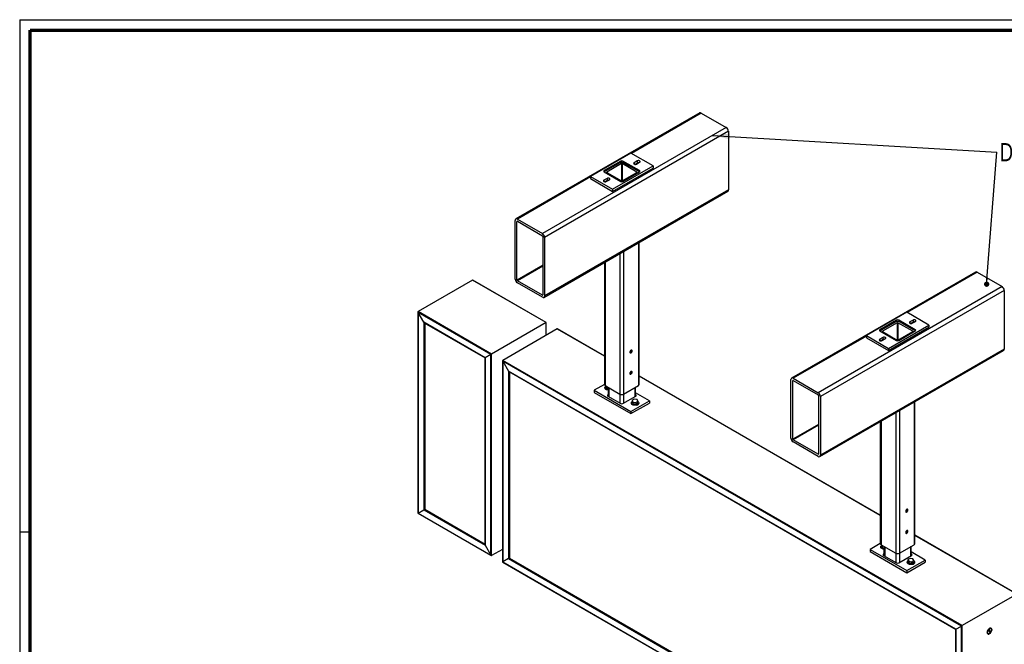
# Model space of a CAD drawing. Header units: millimetres. Extents: x 7 to 291, y 7 to 204.
# Tile 2 of 3: x 7 to 196, y 84 to 204. Entities that reach past the tile are written whole.
import ezdxf

# ---------------------------------------------------------------- set-up
doc = ezdxf.new("R2010")
doc.units = ezdxf.units.MM
doc.layers.add('LAYER2', color=7, linetype='Continuous')
doc.layers.add('LOGO', color=7, linetype='Continuous')
doc.styles.add('SLDTEXTSTYLE1', font='TXT', dxfattribs={"width": 0.75})
doc.dimstyles.new('SLDDIMSTYLE0', dxfattribs={"dimtxt": 0.18, "dimasz": 1.016, "dimexe": 0, "dimexo": 0.0625, "dimgap": 0, "dimtad": 0, "dimtih": 1, "dimtoh": 1, "dimdec": 0, "dimrnd": 1e-09, "dimzin": 0, "dimdsep": 46, "dimtxsty": 'Standard', "dimblk1": 'DOT', "dimblk2": 'DOT', "dimsah": 1, "dimcen": 0.09, "dimadec": 0, "dimazin": 0, "dimtfac": 1.016, "dimtdec": 0, "dimtofl": 0, "dimtmove": 0, "dimatfit": 3, "dimldrblk": 'DOT', "dimfxl": 1, "dimfrac": 2, "dimtolj": 1, "dimtzin": 0, "dimarcsym": 0})
doc.dimstyles.new('SLDDIMSTYLE1', dxfattribs={"dimtxt": 0.18, "dimasz": 3.302, "dimexe": 0, "dimexo": 0.0625, "dimgap": 0, "dimtad": 0, "dimtih": 1, "dimtoh": 1, "dimdec": 0, "dimrnd": 1e-09, "dimzin": 0, "dimdsep": 46, "dimtxsty": 'Standard', "dimsah": 1, "dimcen": 0.09, "dimadec": 0, "dimazin": 0, "dimtfac": 3.302, "dimtdec": 0, "dimtofl": 0, "dimtmove": 0, "dimatfit": 3, "dimfxl": 1, "dimfrac": 2, "dimtolj": 1, "dimtzin": 0, "dimarcsym": 0})

# ---------------------------------------------------------------- blocks, each defined once
blk = doc.blocks.new('SW_NOTE_0_1')
at = {"layer": 'LOGO', "color": 0, "insert": (0.58, 1.77), "char_height": 3.5, "attachment_point": 1, "style": 'SLDTEXTSTYLE1'}
blk.add_mtext('Dakconstructie', dxfattribs=at)
blk = doc.blocks.new('_Dot')
at = {"color": 0, "linetype": 'ByBlock', "lineweight": -2}
blk.add_line((-0.5, 0), (-1, 0), dxfattribs=at)
at = {"color": 0, "linetype": 'ByBlock', "const_width": 0.5}
blk.add_lwpolyline([(-0.25, 0, 1), (0.25, 0, 1)], format="xyb", close=True, dxfattribs=at)
blk = doc.blocks.new('SW_NOTE_0_2')
at = {"layer": 'LOGO', "color": 0, "insert": (0.58, 1.77), "char_height": 3.5, "attachment_point": 1, "style": 'SLDTEXTSTYLE1'}
blk.add_mtext('Dakconstructie', dxfattribs=at)

msp = doc.modelspace()

# ---------------------------------------------------------------- linework, layer by layer
at = {"color": 7, "linetype": 'Continuous', "lineweight": 25}
for p, q in [((137.32, 185.85), (101.96, 165.44)), ((137.62, 185.82), (142.43, 183.04)), ((142.43, 183.04), (107.07, 162.63)), ((142.85, 182.31), (107.5, 161.89)), ((142.85, 182.31), (142.85, 171.04)), ((124.11, 178.1), (116.34, 173.61)), ((128.36, 175.65), (124.11, 178.1)), ((122.13, 176.59), (118.95, 174.75)), ((121.99, 176.26), (119.16, 174.63)), ((122.28, 176.1), (119.45, 174.47)), ((125.25, 174.47), (122.42, 176.1)), ((125.74, 174.75), (122.56, 176.59)), ((125.53, 174.63), (122.7, 176.26)), ((125.32, 176.61), (124.72, 176.26)), ((125.32, 176.2), (124.88, 175.95)), ((125.17, 176), (125.78, 176.35)), ((125.32, 176.61), (125.32, 176.2)), ((118.95, 174.51), (122.13, 172.67)), ((119.45, 174.39), (122.28, 172.75)), ((120.58, 171.16), (128.36, 175.65)), ((120.58, 170.75), (128.36, 175.24)), ((122.42, 172.75), (125.25, 174.39)), ((122.56, 172.67), (125.74, 174.51)), ((128.36, 175.65), (128.36, 175.24)), ((116.34, 173.61), (120.58, 171.16)), ((116.34, 173.61), (116.34, 173.2)), ((116.34, 173.2), (120.58, 170.75)), ((119.53, 173.26), (118.92, 172.91)), ((119.53, 172.86), (119.08, 172.6)), ((119.37, 172.65), (119.98, 173)), ((119.53, 173.26), (119.53, 172.86)), ((107.37, 150.35), (142.73, 170.76)), ((142.85, 171.04), (107.5, 150.63)), ((120.58, 171.16), (120.58, 170.75)), ((101.84, 153.89), (101.84, 165.16)), ((102.19, 153.69), (102.19, 164.96)), ((102.26, 165.41), (107.07, 162.63)), ((102.26, 165), (107.07, 162.22)), ((107.14, 162.1), (107.14, 150.83)), ((107.5, 161.89), (107.5, 150.63)), ((125.68, 133.6), (125.68, 160.92)), ((119.02, 157.07), (119.02, 133.6)), ((93.64, 153.67), (83.17, 147.63)), ((107.78, 145.5), (93.64, 153.67)), ((107.81, 145.52), (93.71, 153.66)), ((107.07, 150.79), (102.26, 153.57)), ((190.35, 155.23), (155, 134.82)), ((190.65, 155.2), (195.46, 152.42)), ((107.07, 150.38), (102.26, 153.16)), ((195.46, 152.42), (160.11, 132.01)), ((195.89, 151.69), (160.53, 131.28)), ((195.89, 151.69), (195.89, 140.42)), ((83.14, 147.56), (83.14, 108.82)), ((97.32, 139.46), (83.17, 147.63)), ((97.17, 139.38), (83.17, 147.46)), ((84.27, 145.57), (83.17, 147.46)), ((83.17, 147.46), (83.17, 108.84)), ((177.15, 147.49), (169.37, 143)), ((175.17, 145.98), (171.99, 144.14)), ((178.77, 144.14), (175.59, 145.98)), ((181.39, 145.04), (177.15, 147.49)), ((178.36, 146), (177.75, 145.64)), ((178.36, 146), (178.36, 145.59)), ((96.08, 138.75), (84.27, 145.57)), ((84.27, 145.57), (84.27, 109.47)), ((84.34, 145.49), (96.05, 138.73)), ((84.45, 145.43), (84.45, 109.58)), ((107.78, 145.5), (97.32, 139.46)), ((109.9, 144.28), (99.44, 138.24)), ((107.81, 143.07), (107.81, 145.52)), ((119.02, 139.05), (109.97, 144.27)), ((171.99, 143.89), (175.17, 142.06)), ((175.03, 145.65), (172.2, 144.02)), ((175.31, 145.49), (172.48, 143.85)), ((173.61, 140.55), (181.39, 145.04)), ((173.61, 140.14), (181.39, 144.63)), ((178.28, 143.85), (175.45, 145.49)), ((175.59, 142.06), (178.77, 143.89)), ((178.56, 144.02), (175.73, 145.65)), ((178.36, 145.59), (177.92, 145.33)), ((178.2, 145.38), (178.81, 145.73)), ((181.39, 145.04), (181.39, 144.63)), ((169.37, 143), (169.37, 142.59)), ((169.37, 143), (173.61, 140.55)), ((169.37, 142.59), (173.61, 140.14)), ((172.56, 142.65), (171.95, 142.3)), ((172.56, 142.24), (172.12, 141.99)), ((172.4, 142.04), (173.01, 142.39)), ((172.48, 143.77), (175.31, 142.14)), ((172.56, 142.65), (172.56, 142.24)), ((175.45, 142.14), (178.28, 143.77)), ((124.19, 140.11), (124.04, 140.03)), ((124.26, 140.01), (124.19, 140.11)), ((160.41, 119.74), (195.76, 140.15)), ((195.89, 140.42), (160.53, 120.01)), ((173.61, 140.55), (173.61, 140.14)), ((96.05, 138.73), (96.05, 102.76)), ((97.17, 139.38), (96.08, 138.75)), ((96.08, 102.66), (96.08, 138.75)), ((97.17, 100.76), (97.17, 139.38)), ((97.32, 100.68), (97.32, 139.46)), ((187.82, 87.21), (99.44, 138.24)), ((124.04, 140.03), (123.97, 139.85)), ((123.97, 139.85), (124.04, 139.74)), ((124, 139.93), (124.18, 139.82)), ((124.04, 139.74), (124.18, 139.82)), ((124.13, 140.08), (124.26, 140.01)), ((124.18, 139.82), (124.26, 140.01)), ((99.41, 138.17), (99.41, 99.44)), ((99.44, 138.07), (100.53, 136.18)), ((99.44, 138.07), (99.44, 99.45)), ((187.68, 87.13), (99.44, 138.07)), ((100.53, 136.18), (100.53, 100.09)), ((186.59, 86.5), (100.53, 136.18)), ((100.6, 136.1), (186.56, 86.48)), ((100.72, 136.04), (100.72, 100.19)), ((124.07, 135.98), (123.98, 135.8)), ((123.98, 135.81), (124.16, 135.71)), ((123.98, 135.8), (124.02, 135.67)), ((124.02, 135.67), (124.16, 135.71)), ((124.21, 136.02), (124.07, 135.98)), ((124.09, 135.98), (124.25, 135.89)), ((124.16, 135.71), (124.25, 135.89)), ((124.25, 135.89), (124.21, 136.02)), ((172.05, 108.44), (125.68, 135.21)), ((154.87, 123.28), (154.87, 134.55)), ((155.3, 134.79), (160.11, 132.01)), ((119.02, 133.62), (117.04, 132.48)), ((119.09, 132.99), (119.09, 132.93)), ((119.16, 133.4), (121.99, 131.76)), ((119.24, 133.35), (119.24, 133.14)), ((119.32, 133.31), (119.39, 133.14)), ((119.39, 133.14), (119.67, 133.1)), ((119.39, 133.14), (119.39, 132.82)), ((119.73, 133.07), (119.73, 131.3)), ((122.7, 131.76), (125.53, 133.4)), ((124.97, 131.3), (124.97, 133.07)), ((155.23, 123.07), (155.23, 134.34)), ((155.3, 134.38), (160.11, 131.61)), ((117.04, 132.48), (124.11, 128.4)), ((117.04, 132.48), (117.04, 132.07)), ((117.04, 132.07), (124.11, 127.99)), ((119.73, 131.62), (119.66, 131.58)), ((119.66, 131.34), (122.13, 129.91)), ((122.56, 129.91), (125.03, 131.34)), ((124.74, 130.76), (124.33, 130.53)), ((125.3, 130.68), (124.74, 130.76)), ((127.65, 130.44), (124.97, 131.99)), ((125.03, 131.58), (124.97, 131.62)), ((125.45, 130.36), (125.3, 130.68)), ((160.18, 131.48), (160.18, 120.22)), ((160.53, 131.28), (160.53, 120.01)), ((124.11, 128.4), (127.65, 130.44)), ((124.11, 127.99), (127.65, 130.03)), ((124.18, 130.05), (124.18, 129.99)), ((124.33, 130.53), (124.48, 130.21)), ((124.33, 130.53), (124.33, 130.2)), ((124.48, 130.21), (125.04, 130.12)), ((124.48, 130.21), (124.48, 129.88)), ((125.04, 130.12), (125.45, 130.36)), ((125.04, 130.12), (125.04, 129.79)), ((125.26, 129.64), (125.25, 129.64)), ((125.45, 130.36), (125.45, 130.03)), ((125.6, 129.99), (125.6, 130.05)), ((127.65, 130.44), (127.65, 130.03)), ((178.71, 102.98), (178.71, 130.3)), ((124.11, 128.4), (124.11, 127.99)), ((172.05, 126.46), (172.05, 102.98)), ((160.11, 120.17), (155.3, 122.95)), ((160.11, 119.77), (155.3, 122.54)), ((83.14, 108.82), (97.24, 100.68)), ((83.17, 108.84), (84.27, 109.47)), ((83.17, 108.84), (97.17, 100.76)), ((84.27, 109.47), (96.08, 102.66)), ((84.45, 109.58), (84.41, 109.56)), ((84.45, 109.58), (96.05, 102.89)), ((177.08, 109.42), (177, 109.23)), ((177, 109.23), (177.07, 109.13)), ((177.04, 109.31), (177.22, 109.21)), ((177.07, 109.13), (177.22, 109.21)), ((177.22, 109.5), (177.08, 109.42)), ((177.16, 109.47), (177.29, 109.39)), ((177.29, 109.39), (177.22, 109.5)), ((177.22, 109.21), (177.29, 109.39)), ((177.1, 105.36), (177.01, 105.19)), ((177.01, 105.2), (177.19, 105.1)), ((177.01, 105.19), (177.05, 105.05)), ((177.05, 105.05), (177.19, 105.1)), ((177.24, 105.41), (177.1, 105.36)), ((177.12, 105.37), (177.29, 105.27)), ((177.19, 105.1), (177.29, 105.27)), ((177.29, 105.27), (177.24, 105.41)), ((198.32, 93.27), (178.71, 104.59)), ((96.08, 102.66), (97.17, 100.76)), ((172.05, 103.01), (170.08, 101.87)), ((172.12, 102.38), (172.12, 102.32)), ((172.2, 102.78), (175.03, 101.15)), ((172.28, 102.74), (172.28, 102.52)), ((172.35, 102.69), (172.43, 102.53)), ((172.43, 102.53), (172.71, 102.49)), ((172.43, 102.53), (172.43, 102.2)), ((172.76, 102.46), (172.76, 100.69)), ((175.73, 101.15), (178.56, 102.78)), ((178, 100.69), (178, 102.46)), ((99.41, 101.88), (97.32, 100.68)), ((170.08, 101.87), (177.15, 97.79)), ((170.08, 101.87), (170.08, 101.46)), ((170.08, 101.46), (177.15, 97.38)), ((172.76, 101.01), (172.69, 100.97)), ((172.69, 100.72), (175.17, 99.3)), ((175.59, 99.3), (178.07, 100.72)), ((180.68, 99.83), (178, 101.37)), ((178.07, 100.97), (178, 101.01)), ((99.41, 99.44), (187.75, 48.43)), ((100.53, 100.09), (99.44, 99.45)), ((99.44, 99.45), (187.68, 48.51)), ((100.53, 100.09), (186.59, 50.41)), ((100.67, 100.17), (100.72, 100.19)), ((100.72, 100.19), (186.56, 50.64)), ((177.15, 97.79), (180.68, 99.83)), ((177.15, 97.38), (180.68, 99.42)), ((177.22, 99.44), (177.22, 99.38)), ((177.78, 100.15), (177.37, 99.91)), ((177.37, 99.91), (177.52, 99.59)), ((177.37, 99.91), (177.37, 99.59)), ((177.52, 99.59), (178.07, 99.5)), ((177.52, 99.59), (177.52, 99.26)), ((178.33, 100.06), (177.78, 100.15)), ((178.07, 99.5), (178.48, 99.74)), ((178.07, 99.5), (178.07, 99.18)), ((178.29, 99.02), (178.28, 99.02)), ((178.48, 99.74), (178.33, 100.06)), ((178.48, 99.74), (178.48, 99.41)), ((178.64, 99.38), (178.64, 99.44)), ((180.68, 99.83), (180.68, 99.42)), ((177.15, 97.79), (177.15, 97.38)), ((198.29, 93.25), (187.82, 87.21)), ((186.59, 86.5), (187.68, 87.13)), ((187.68, 48.51), (187.68, 87.13)), ((187.82, 48.43), (187.82, 87.21)), ((186.56, 86.48), (186.56, 50.51)), ((186.59, 50.41), (186.59, 86.5)), ((192.74, 85.64), (192.76, 85.63)), ((192.94, 86.21), (192.9, 86.01)), ((192.9, 86.01), (193.02, 85.95)), ((192.9, 86.01), (193.02, 85.95)), ((193.1, 86.36), (192.94, 86.21)), ((192.95, 86.22), (193.18, 86.09)), ((193.02, 85.95), (193.18, 86.09)), ((193.21, 86.29), (193.1, 86.36)), ((193.18, 86.09), (193.21, 86.29)), ((193.36, 86.67), (193.34, 86.68))]:
    msp.add_line(p, q, dxfattribs=at)
at = {"color": 8, "linetype": 'Continuous', "lineweight": 25}
for p, q in [((137.62, 185.82), (124.19, 178.06)), ((122.13, 176.59), (122.13, 176.32)), ((122.28, 176.1), (122.28, 172.75)), ((122.42, 176.1), (122.42, 172.75)), ((122.56, 176.59), (122.56, 176.32)), ((124.72, 176.26), (124.72, 176)), ((118.95, 174.75), (118.95, 174.51)), ((119.45, 174.47), (119.45, 174.39)), ((125.25, 174.47), (125.25, 174.39)), ((125.74, 174.75), (125.74, 174.51)), ((116.34, 173.53), (102.26, 165.41)), ((118.92, 172.91), (118.92, 172.65)), ((102.26, 165), (102.19, 164.96)), ((122.7, 159.2), (122.7, 131.76)), ((125.53, 160.83), (125.53, 133.4)), ((119.16, 157.16), (119.16, 133.4)), ((121.99, 158.79), (121.99, 131.76)), ((107.14, 156.55), (102.19, 153.69)), ((107.14, 156.38), (102.26, 153.57)), ((190.65, 155.2), (177.22, 147.44)), ((107.14, 150.83), (107.07, 150.79)), ((175.17, 145.98), (175.17, 145.71)), ((175.59, 145.98), (175.59, 145.71)), ((84.41, 145.45), (84.41, 109.56)), ((107.78, 143.05), (107.78, 145.5)), ((119.02, 139.02), (109.9, 144.28)), ((171.99, 144.14), (171.99, 143.89)), ((175.31, 145.49), (175.31, 142.14)), ((175.45, 145.49), (175.45, 142.14)), ((177.75, 145.64), (177.75, 145.38)), ((178.77, 144.14), (178.77, 143.89)), ((169.37, 142.91), (155.3, 134.79)), ((171.95, 142.3), (171.95, 142.04)), ((172.48, 143.85), (172.48, 143.77)), ((178.28, 143.85), (178.28, 143.77)), ((100.67, 136.06), (100.67, 100.17)), ((172.05, 108.4), (125.68, 135.17)), ((119.87, 132.99), (119.87, 131.22)), ((124.82, 132.99), (124.82, 131.22)), ((155.3, 134.38), (155.23, 134.34)), ((119.66, 131.58), (119.66, 131.34)), ((121.99, 131.76), (121.99, 129.99)), ((122.7, 131.76), (122.7, 129.99)), ((125.03, 131.58), (125.03, 131.34)), ((125.42, 129.72), (125.42, 129.69)), ((178.56, 130.22), (178.56, 102.78)), ((175.03, 128.18), (175.03, 101.15)), ((175.73, 128.58), (175.73, 101.15)), ((160.18, 125.93), (155.23, 123.07)), ((160.18, 125.77), (155.3, 122.95)), ((172.2, 126.54), (172.2, 102.78)), ((160.18, 120.22), (160.11, 120.17)), ((84.41, 109.56), (96.05, 102.84)), ((198.29, 93.25), (178.71, 104.56)), ((172.9, 102.37), (172.9, 100.6)), ((177.85, 102.37), (177.85, 100.6)), ((172.69, 100.97), (172.69, 100.72)), ((175.03, 101.15), (175.03, 99.38)), ((175.73, 101.15), (175.73, 99.38)), ((178.07, 100.97), (178.07, 100.72)), ((100.67, 100.17), (186.56, 50.59)), ((178.46, 99.1), (178.46, 99.07))]:
    msp.add_line(p, q, dxfattribs=at)
at = {"color": 7, "linetype": 'Continuous', "lineweight": 25, "flags": 128}
for points in [[(124.72, 176.26), (124.65, 176.21), (124.62, 176.15), (124.63, 176.08), (124.68, 176.02), (124.76, 175.98), (124.86, 175.95), (124.97, 175.95), (125.08, 175.96), (125.17, 176)], [(125.78, 176.35), (125.84, 176.4), (125.87, 176.46), (125.86, 176.53), (125.81, 176.59), (125.73, 176.63), (125.63, 176.66), (125.52, 176.66), (125.41, 176.65), (125.32, 176.61)], [(118.92, 172.91), (118.85, 172.86), (118.82, 172.8), (118.83, 172.73), (118.88, 172.68), (118.96, 172.63), (119.06, 172.6), (119.17, 172.6), (119.28, 172.61), (119.37, 172.65)], [(119.98, 173), (120.04, 173.05), (120.07, 173.12), (120.06, 173.18), (120.01, 173.24), (119.94, 173.28), (119.83, 173.31), (119.72, 173.32), (119.62, 173.3), (119.53, 173.26)], [(178.81, 145.73), (178.87, 145.79), (178.9, 145.85), (178.89, 145.91), (178.84, 145.97), (178.77, 146.02), (178.67, 146.04), (178.55, 146.05), (178.45, 146.03), (178.36, 146)], [(107.78, 145.5), (107.79, 145.51), (107.8, 145.52), (107.81, 145.52), (107.81, 145.52), (107.81, 145.52)], [(177.75, 145.64), (177.68, 145.59), (177.66, 145.53), (177.67, 145.47), (177.71, 145.41), (177.79, 145.36), (177.89, 145.34), (178, 145.33), (178.11, 145.35), (178.2, 145.38)], [(171.95, 142.3), (171.89, 142.24), (171.86, 142.18), (171.87, 142.12), (171.91, 142.06), (171.99, 142.02), (172.09, 141.99), (172.2, 141.98), (172.31, 142), (172.4, 142.04)], [(173.01, 142.39), (173.07, 142.44), (173.1, 142.5), (173.09, 142.57), (173.05, 142.62), (172.97, 142.67), (172.87, 142.7), (172.76, 142.7), (172.65, 142.69), (172.56, 142.65)], [(123.9, 139.81), (123.92, 139.73), (123.95, 139.68), (124.01, 139.65), (124.08, 139.67), (124.15, 139.71), (124.22, 139.78), (124.28, 139.86), (124.31, 139.96), (124.33, 140.05), (124.31, 140.13), (124.28, 140.18), (124.22, 140.2), (124.15, 140.19), (124.08, 140.15), (124.01, 140.08), (123.95, 139.99), (123.92, 139.9), (123.9, 139.81)], [(124.3, 140.15), (124.25, 140.19), (124.19, 140.2), (124.12, 140.17), (124.04, 140.12), (123.98, 140.04), (123.93, 139.95), (123.91, 139.85), (123.91, 139.77), (123.93, 139.7), (123.98, 139.66), (124.04, 139.66), (124.11, 139.68), (124.18, 139.74), (124.25, 139.82), (124.3, 139.91), (124.32, 140), (124.32, 140.09), (124.3, 140.15)], [(124.16, 136.11), (124.09, 136.07), (124.02, 136.01), (123.96, 135.92), (123.92, 135.83), (123.9, 135.73), (123.91, 135.66), (123.95, 135.6), (124, 135.57), (124.07, 135.58), (124.14, 135.62), (124.21, 135.68), (124.27, 135.77), (124.31, 135.86), (124.33, 135.96), (124.32, 136.04), (124.28, 136.09), (124.23, 136.12), (124.16, 136.11)], [(123.9, 135.72), (123.92, 135.65), (123.95, 135.59), (124.01, 135.57), (124.08, 135.58), (124.15, 135.63), (124.22, 135.69), (124.28, 135.78), (124.31, 135.88), (124.33, 135.97), (124.31, 136.04), (124.28, 136.1), (124.22, 136.12), (124.15, 136.11), (124.08, 136.07), (124.01, 136), (123.95, 135.91), (123.92, 135.81), (123.9, 135.72)], [(119.73, 132.52), (119.72, 132.52), (119.57, 132.54), (119.42, 132.58), (119.3, 132.64), (119.2, 132.71), (119.13, 132.8), (119.1, 132.89), (119.09, 132.93)], [(119.73, 132.58), (119.72, 132.58), (119.57, 132.6), (119.42, 132.64), (119.3, 132.7), (119.2, 132.77), (119.13, 132.86), (119.1, 132.95), (119.1, 133.04), (119.13, 133.13), (119.2, 133.21), (119.24, 133.24)], [(125.6, 129.99), (125.6, 129.95), (125.56, 129.86), (125.49, 129.77), (125.39, 129.7), (125.27, 129.65), (125.13, 129.61), (124.97, 129.59), (124.81, 129.59), (124.66, 129.61), (124.51, 129.65), (124.39, 129.7), (124.29, 129.77), (124.22, 129.86), (124.19, 129.95), (124.18, 129.99)], [(125.45, 130.31), (125.49, 130.27), (125.56, 130.19), (125.6, 130.1), (125.6, 130.01), (125.56, 129.92), (125.49, 129.83), (125.39, 129.76), (125.27, 129.7), (125.13, 129.67), (124.97, 129.64), (124.81, 129.64), (124.66, 129.67), (124.51, 129.7), (124.39, 129.76), (124.29, 129.83), (124.22, 129.92), (124.19, 130.01), (124.19, 130.1), (124.22, 130.19), (124.29, 130.27), (124.33, 130.31)], [(177.33, 109.54), (177.29, 109.58), (177.22, 109.59), (177.15, 109.56), (177.08, 109.5), (177.01, 109.43), (176.97, 109.33), (176.94, 109.24), (176.94, 109.15), (176.96, 109.09), (177.01, 109.05), (177.07, 109.04), (177.14, 109.07), (177.22, 109.12), (177.28, 109.2), (177.33, 109.29), (177.36, 109.39), (177.36, 109.47), (177.33, 109.54)], [(176.94, 109.19), (176.95, 109.11), (176.98, 109.06), (177.04, 109.04), (177.11, 109.05), (177.18, 109.09), (177.25, 109.16), (177.31, 109.25), (177.35, 109.34), (177.36, 109.44), (177.35, 109.51), (177.31, 109.56), (177.25, 109.59), (177.18, 109.58), (177.11, 109.53), (177.04, 109.46), (176.98, 109.38), (176.95, 109.28), (176.94, 109.19)], [(177.19, 105.5), (177.12, 105.46), (177.05, 105.39), (176.99, 105.31), (176.95, 105.21), (176.94, 105.12), (176.94, 105.04), (176.98, 104.98), (177.03, 104.96), (177.1, 104.96), (177.17, 105), (177.24, 105.07), (177.3, 105.15), (177.34, 105.25), (177.36, 105.34), (177.35, 105.42), (177.32, 105.48), (177.26, 105.5), (177.19, 105.5)], [(176.94, 105.11), (176.95, 105.03), (176.98, 104.98), (177.04, 104.96), (177.11, 104.97), (177.18, 105.01), (177.25, 105.08), (177.31, 105.17), (177.35, 105.26), (177.36, 105.35), (177.35, 105.43), (177.31, 105.48), (177.25, 105.5), (177.18, 105.49), (177.11, 105.45), (177.04, 105.38), (176.98, 105.29), (176.95, 105.2), (176.94, 105.11)], [(172.76, 101.91), (172.75, 101.91), (172.6, 101.93), (172.46, 101.97), (172.33, 102.03), (172.23, 102.1), (172.16, 102.18), (172.13, 102.27), (172.12, 102.32)], [(172.76, 101.97), (172.75, 101.97), (172.6, 101.99), (172.46, 102.03), (172.33, 102.09), (172.23, 102.16), (172.16, 102.24), (172.13, 102.33), (172.13, 102.42), (172.16, 102.51), (172.23, 102.59), (172.28, 102.63)], [(178.48, 99.69), (178.53, 99.65), (178.6, 99.57), (178.63, 99.48), (178.63, 99.39), (178.6, 99.3), (178.53, 99.22), (178.43, 99.15), (178.3, 99.09), (178.16, 99.05), (178, 99.03), (177.85, 99.03), (177.69, 99.05), (177.55, 99.09), (177.42, 99.15), (177.32, 99.22), (177.26, 99.3), (177.22, 99.39), (177.22, 99.48), (177.26, 99.57), (177.32, 99.65), (177.37, 99.69)], [(178.64, 99.38), (178.63, 99.33), (178.6, 99.24), (178.53, 99.16), (178.43, 99.09), (178.3, 99.03), (178.16, 98.99), (178, 98.97), (177.85, 98.97), (177.69, 98.99), (177.55, 99.03), (177.42, 99.09), (177.32, 99.16), (177.26, 99.24), (177.22, 99.33), (177.22, 99.38)], [(192.61, 85.89), (192.62, 85.78), (192.66, 85.68), (192.72, 85.62), (192.8, 85.58), (192.9, 85.58), (193, 85.61), (193.11, 85.67), (193.22, 85.76), (193.31, 85.87), (193.39, 86), (193.45, 86.14), (193.49, 86.28), (193.5, 86.41), (193.49, 86.52), (193.45, 86.62), (193.39, 86.68), (193.31, 86.72), (193.22, 86.72), (193.11, 86.69), (193, 86.63), (192.9, 86.54), (192.8, 86.43), (192.72, 86.3), (192.66, 86.16), (192.62, 86.02), (192.61, 85.89)], [(192.75, 86.31), (192.83, 86.44), (192.93, 86.54), (193.03, 86.63), (193.14, 86.68), (193.24, 86.7), (193.33, 86.68), (193.4, 86.63), (193.45, 86.56), (193.48, 86.45), (193.48, 86.33), (193.45, 86.19), (193.4, 86.06), (193.33, 85.93), (193.23, 85.81), (193.13, 85.71), (193.03, 85.64), (192.92, 85.61), (192.83, 85.61), (192.75, 85.64), (192.68, 85.7), (192.65, 85.79), (192.63, 85.91), (192.65, 86.04), (192.69, 86.18), (192.75, 86.31)]]:
    msp.add_lwpolyline(points, dxfattribs=at)
at = {"color": 7, "linetype": 'Continuous', "lineweight": 25}
for centre, radius, start, end in [((137.44, 185.57), 0.302, 54.3824, 114.3071), ((141.93, 182.26), 0.922, 2.6055, 57.3945), ((122.35, 175.58), 0.769, 62.6097, 117.3903), ((122.35, 176.18), 0.461, 62.6097, 117.3903), ((122.35, 175.96), 0.154, 62.6097, 117.3903), ((125.22, 175.74), 0.33, 78.1722, 142.7253), ((125.55, 175.77), 0.489, 82.7978, 117.3718), ((119, 174.63), 0.131, 110.7834, 249.2166), ((119.28, 174.39), 0.269, 115.4511, 162.7488), ((119.46, 174.43), 0.0437, 110.7834, 249.2166), ((125.23, 174.43), 0.0437, 290.7834, 69.2166), ((125.41, 174.39), 0.269, 17.2512, 64.5489), ((125.69, 174.63), 0.131, 290.7834, 69.2166), ((119.42, 172.4), 0.33, 78.1722, 142.7253), ((119.75, 172.42), 0.489, 82.7978, 117.3718), ((122.35, 173.08), 0.461, 242.6097, 297.3903), ((122.35, 172.89), 0.154, 242.6097, 297.3903), ((142.57, 171), 0.288, 304.0564, 7.2558), ((102.1, 165.2), 0.262, 50.7967, 189.214), ((102.24, 164.96), 0.0437, 50.7967, 189.214), ((106.58, 161.85), 0.922, 2.6055, 57.3945), ((106.99, 162.09), 0.154, 2.6055, 57.3945), ((190.48, 154.96), 0.302, 54.3824, 114.3071), ((102.76, 153.93), 0.922, 182.6055, 237.3945), ((102.35, 153.7), 0.154, 182.6055, 237.3945), ((194.96, 151.65), 0.922, 2.6055, 57.3945), ((107.1, 150.82), 0.0437, 230.7967, 9.214), ((107.24, 150.58), 0.262, 230.7967, 9.214), ((175.38, 145.57), 0.461, 62.6097, 117.3903), ((172.03, 144.02), 0.131, 110.7834, 249.2166), ((172.31, 143.77), 0.269, 115.4511, 162.7488), ((175.38, 144.97), 0.769, 62.6097, 117.3903), ((175.38, 145.35), 0.154, 62.6097, 117.3903), ((178.25, 145.13), 0.33, 78.1722, 142.7253), ((178.58, 145.15), 0.489, 82.7978, 117.3718), ((178.45, 143.77), 0.269, 17.2512, 64.5489), ((178.73, 144.02), 0.131, 290.7834, 69.2166), ((172.46, 141.78), 0.33, 78.1722, 142.7253), ((172.5, 143.81), 0.0437, 110.7834, 249.2166), ((172.78, 141.81), 0.489, 82.7978, 117.3718), ((175.38, 142.47), 0.461, 242.6097, 297.3903), ((175.38, 142.27), 0.154, 242.6097, 297.3903), ((178.26, 143.81), 0.0437, 290.7834, 69.2166), ((195.6, 140.39), 0.288, 304.0564, 7.2558), ((155.13, 134.59), 0.262, 50.7967, 189.214), ((119.27, 133.62), 0.251, 185.6948, 245.6253), ((125.42, 133.62), 0.251, 294.3747, 354.3052), ((155.27, 134.35), 0.0437, 50.7967, 189.214), ((119.71, 131.46), 0.131, 110.7834, 249.2166), ((122.35, 132.45), 0.769, 242.6097, 297.3903), ((124.99, 131.46), 0.131, 290.7834, 69.2166), ((159.61, 131.24), 0.922, 2.6055, 57.3945), ((160.02, 131.48), 0.154, 2.6055, 57.3945), ((122.35, 130.32), 0.461, 242.6097, 297.3903), ((125.26, 129.91), 0.28, 264.8939, 335.1008), ((155.79, 123.32), 0.922, 182.6055, 237.3945), ((155.38, 123.08), 0.154, 182.6055, 237.3945), ((160.13, 120.21), 0.0437, 230.7967, 9.214), ((160.27, 119.97), 0.262, 230.7967, 9.214), ((172.3, 103.01), 0.251, 185.6948, 245.6253), ((178.46, 103.01), 0.251, 294.3747, 354.3052), ((172.74, 100.85), 0.131, 110.7834, 249.2166), ((175.38, 101.83), 0.769, 242.6097, 297.3903), ((178.02, 100.85), 0.131, 290.7834, 69.2166), ((175.38, 99.7), 0.461, 242.6097, 297.3903), ((178.29, 99.3), 0.28, 264.8939, 335.1008)]:
    msp.add_arc(centre, radius, start, end, dxfattribs=at)
for centre, major_axis, ratio, start_param, end_param in [((93.71, 153.55), (-0.071, 0.122), 0.577335, 5.497828, 6.283145), ((93.71, 153.55), (-0.071, 0.122), 0.577335, 5.497828, 6.283145), ((83.24, 147.5), (-0.071, 0.122), 0.577335, 6.283145, 7.853941), ((83.24, 147.5), (-0.071, 0.122), 0.577335, 6.283145, 7.853941), ((84.34, 145.61), (-0.071, 0.122), 0.577335, 1.570756, 2.356235), ((84.34, 145.61), (-0.071, 0.122), 0.577335, 1.570756, 2.356235), ((107.71, 145.46), (0.1, 0.058), 0.00007, 0.000041, 0.785358), ((109.97, 144.16), (-0.071, 0.122), 0.577335, 5.497828, 6.283145), ((109.97, 144.16), (-0.071, 0.122), 0.577335, 5.497828, 6.283145), ((96.15, 138.79), (0.1, 0.058), 0.00007, 2.356154, 3.141633), ((96.15, 138.79), (0.1, 0.058), 0.00007, 2.356154, 3.141552), ((97.24, 139.42), (0.1, 0.058), 0.00007, 0.785358, 2.356154), ((97.24, 139.42), (0.1, 0.058), 0.00007, 0.785358, 2.356154), ((99.51, 138.12), (-0.071, 0.122), 0.577335, 6.283145, 7.853941), ((99.51, 138.12), (-0.071, 0.122), 0.577335, 6.283145, 7.853941), ((100.6, 136.22), (-0.071, 0.122), 0.577335, 1.570756, 2.356235), ((100.6, 136.22), (-0.071, 0.122), 0.577335, 1.570756, 2.356235), ((83.24, 108.88), (0.1, 0.0577), 0.00007, 2.356154, 3.141633), ((83.24, 108.88), (0.1, 0.058), 0.00007, 2.356154, 3.141552), ((84.34, 109.51), (0.1, 0.0577), 0.00007, 0.785358, 2.356154), ((84.34, 109.51), (0.1, 0.0577), 0.00007, 0.785358, 2.356154), ((96.15, 102.7), (-0.071, 0.122), 0.577335, 0.785358, 1.570756), ((96.15, 102.7), (-0.071, 0.122), 0.577335, 0.785358, 1.570756), ((97.24, 100.8), (-0.071, 0.122), 0.577335, 1.570756, 3.141552), ((97.24, 100.8), (-0.071, 0.122), 0.577335, 1.570756, 3.141552), ((99.51, 99.49), (0.1, 0.058), 0.00007, 2.356154, 3.141552), ((99.51, 99.49), (0.1, 0.0577), 0.00007, 2.356154, 3.141633), ((100.6, 100.13), (0.1, 0.0577), 0.00007, 0.785358, 2.356154), ((100.6, 100.13), (0.1, 0.0577), 0.00007, 0.785358, 2.356154), ((187.75, 87.17), (0.1, 0.058), 0.00007, 0.785358, 2.356154), ((187.75, 87.17), (0.1, 0.058), 0.00007, 0.785358, 2.356154), ((186.66, 86.54), (0.1, 0.058), 0.00007, 2.356154, 3.141552), ((186.66, 86.54), (0.1, 0.058), 0.00007, 2.356154, 3.141633)]:
    msp.add_ellipse(centre, major_axis=major_axis, ratio=ratio, start_param=start_param, end_param=end_param, dxfattribs=at)
for points, knots in [([(119.24, 133.14), (119.27, 133.1), (119.32, 133.03), (119.37, 132.89), (119.39, 132.82)], [0, 0, 0, 0, 0.534747, 1, 1, 1, 1]), ([(119.39, 132.82), (119.49, 132.83), (119.6, 132.84), (119.71, 132.8), (119.73, 132.8)], [0, 0, 0, 0, 0.89794, 1, 1, 1, 1]), ([(124.33, 130.2), (124.36, 130.16), (124.41, 130.09), (124.46, 129.95), (124.48, 129.88)], [0, 0, 0, 0, 0.534747, 1, 1, 1, 1]), ([(124.48, 129.88), (124.58, 129.88), (124.77, 129.89), (124.96, 129.82), (125.04, 129.79)], [0, 0, 0, 0, 0.5347467, 1, 1, 1, 1]), ([(125.04, 129.79), (125.11, 129.85), (125.25, 129.97), (125.39, 130.01), (125.45, 130.03)], [0, 0, 0, 0, 0.5347467, 1, 1, 1, 1]), ([(172.28, 102.52), (172.3, 102.49), (172.35, 102.41), (172.4, 102.27), (172.43, 102.2)], [0, 0, 0, 0, 0.534747, 1, 1, 1, 1]), ([(172.43, 102.2), (172.53, 102.21), (172.64, 102.22), (172.75, 102.19), (172.76, 102.18)], [0, 0, 0, 0, 0.89794, 1, 1, 1, 1]), ([(177.37, 99.59), (177.39, 99.55), (177.44, 99.47), (177.49, 99.33), (177.52, 99.26)], [0, 0, 0, 0, 0.534747, 1, 1, 1, 1]), ([(177.52, 99.26), (177.62, 99.27), (177.8, 99.27), (177.99, 99.21), (178.07, 99.18)], [0, 0, 0, 0, 0.5347467, 1, 1, 1, 1]), ([(178.07, 99.18), (178.15, 99.24), (178.28, 99.35), (178.42, 99.39), (178.48, 99.41)], [0, 0, 0, 0, 0.5347467, 1, 1, 1, 1])]:
    msp.add_open_spline(points, degree=3, knots=knots, dxfattribs=at)
at = {"layer": 'LAYER2', "lineweight": 70}
for p, q in [((8.57, 8.78), (8.57, 201.78)), ((8.57, 201.78), (288.57, 201.78))]:
    msp.add_line(p, q, dxfattribs=at)
at = {"layer": 'LOGO'}
for p, q in [((6.57, 203.78), (290.57, 203.78)), ((6.57, 203.78), (6.57, 6.78)), ((6.57, 105.28), (8.62, 105.28))]:
    msp.add_line(p, q, dxfattribs=at)

# ---------------------------------------------------------------- block references
for name in ['SW_NOTE_0_1', 'SW_NOTE_0_2']:
    msp.add_blockref(name, (194.46, 178.27), dxfattribs=at)

# ---------------------------------------------------------------- leaders
for points, dimstyle in [([(139.8, 181.53), (194.46, 178.27)], 'SLDDIMSTYLE1'), ([(192.5, 152.89), (194.46, 178.27)], 'SLDDIMSTYLE0')]:
    msp.add_leader(points, dimstyle=dimstyle, dxfattribs=at)

doc.saveas('drawing.dxf')
